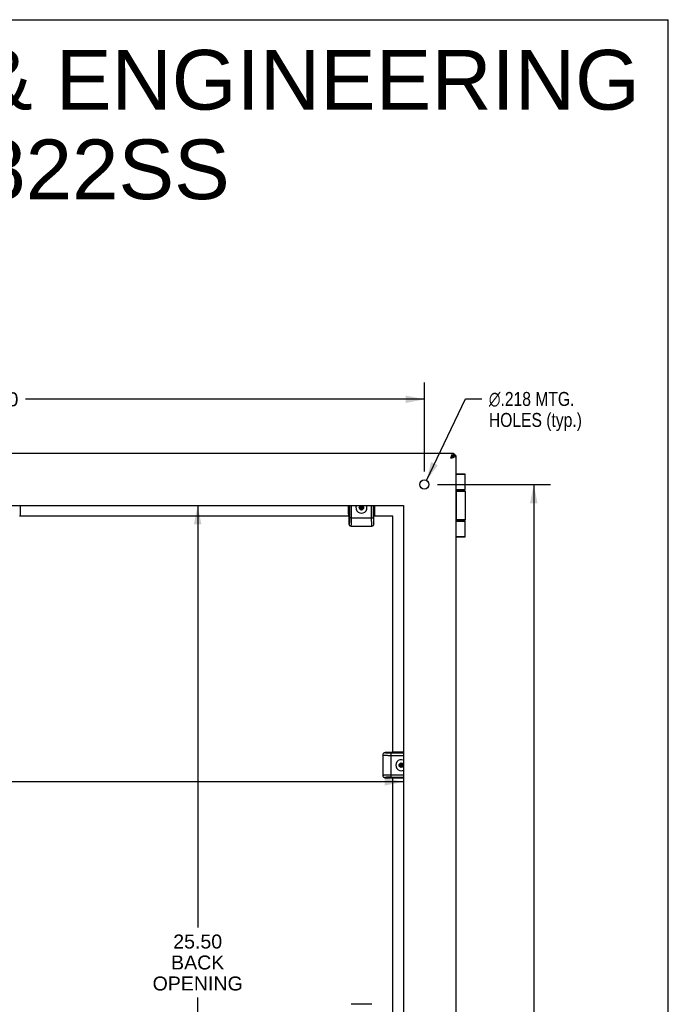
# Model space of a CAD drawing. Header units: inches. Extents: x 0 to 75.6, y 0 to 48.9.
# Tile 15 of 15: x 60.1 to 75.6, y 25.4 to 48.9. Entities that reach past the tile are written whole.
import ezdxf

# ---------------------------------------------------------------- set-up
doc = ezdxf.new("R2010")
doc.units = ezdxf.units.IN
doc.header["$LTSCALE"] = 4.155556
doc.header["$MEASUREMENT"] = 0
doc.layers.get('0').update_dxf_attribs({"linetype": 'CONTINUOUS'})
doc.layers.add('02___PRT_ALL_AXES', color=7, linetype='CONTINUOUS')
doc.layers.add('DIMENSIONS', color=7, linetype='CONTINUOUS')
doc.styles.get("Standard").update_dxf_attribs({"font": 'arial.ttf'})
doc.styles.add('TEXTSTYLE_1', font='gdt', dxfattribs={"width": 0.8})
doc.dimstyles.new('DIMSTYLE_1', dxfattribs={"dimtxt": 0.333333, "dimasz": 0.444444, "dimexe": 0.09, "dimexo": 0.07, "dimgap": 0.0375, "dimtad": 0, "dimtih": 1, "dimtoh": 1, "dimzin": 4, "dimdsep": 46, "dimtxsty": 'Standard', "dimblk": '_FILLED', "dimblk1": '_FILLED', "dimblk2": '_FILLED', "dimcen": 0.09, "dimazin": 1, "dimtfac": 1, "dimtofl": 0, "dimtmove": 0, "dimatfit": 3, "dimldrblk": '_FILLED', "dimfxl": 1, "dimtolj": 1, "dimtzin": 4, "dimarcsym": 0})
doc.dimstyles.new('DIMSTYLE_2', dxfattribs={"dimtxt": 0.333333, "dimasz": 0.444444, "dimexe": 0.09, "dimexo": 0.07, "dimgap": 0.09, "dimtad": 0, "dimtih": 1, "dimtoh": 1, "dimdec": 3, "dimzin": 4, "dimdsep": 46, "dimtxsty": 'Standard', "dimblk": '_FILLED', "dimblk1": '_FILLED', "dimblk2": '_FILLED', "dimcen": 0.09, "dimadec": 3, "dimazin": 1, "dimtfac": 1, "dimtofl": 0, "dimtmove": 0, "dimatfit": 1, "dimldrblk": '_FILLED', "dimfxl": 1, "dimtolj": 1, "dimtzin": 4, "dimarcsym": 0})

# ---------------------------------------------------------------- blocks, each defined once
blk = doc.blocks.new('_FILLED')
at = {"color": 0, "linetype": 'ByBlock'}
blk.add_solid([(0, 0), (-1, 0.2), (-1, -0.2)], dxfattribs=at)
blk = doc.blocks.new('*D1')
at = {"layer": 'DIMENSIONS', "color": 2, "linetype": 'Continuous'}
for p, q in [((49.248, 38.124), (49.248, 40.244)), ((69.748, 38.124), (69.748, 40.244)), ((49.248, 39.844), (58.749, 39.844)), ((69.748, 39.844), (60.247, 39.844))]:
    blk.add_line(p, q, dxfattribs=at)
at = {"layer": 'DIMENSIONS', "color": 2, "linetype": 'Continuous', "xscale": 0.4444444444, "yscale": 0.4444444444, "zscale": 0.4444444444, "rotation": 180}
blk.add_blockref('_FILLED', (49.248, 39.844), dxfattribs=at)
at = {"layer": 'DIMENSIONS', "color": 2, "linetype": 'Continuous', "xscale": 0.4444444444, "yscale": 0.4444444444, "zscale": 0.4444444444}
blk.add_blockref('_FILLED', (69.748, 39.844), dxfattribs=at)
at = {"layer": 'DIMENSIONS', "color": 2, "linetype": 'Continuous', "insert": (59.498, 40.01), "char_height": 0.3333, "width": 1.16481, "attachment_point": 2, "line_spacing_factor": 0.9}
blk.add_mtext('20.50', dxfattribs=at)
blk = doc.blocks.new('*D2')
at = {"layer": 'DIMENSIONS', "color": 2, "linetype": 'Continuous'}
for p, q in [((69.796, 37.911), (70.729, 39.853)), ((70.729, 39.853), (71.118, 39.853))]:
    blk.add_line(p, q, dxfattribs=at)
at = {"layer": 'DIMENSIONS', "color": 2, "linetype": 'Continuous', "xscale": 0.4444444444, "yscale": 0.4444444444, "zscale": 0.4444444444, "rotation": 244.3288928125}
blk.add_blockref('_FILLED', (69.796, 37.911), dxfattribs=at)
at = {"layer": 'DIMENSIONS', "color": 2, "linetype": 'Continuous', "insert": (71.284, 40.019), "char_height": 0.33333, "width": 2.76456, "attachment_point": 1, "line_spacing_factor": 0.9, "style": 'TEXTSTYLE_1'}
blk.add_mtext('{\\fgdt;n}\\fArial;.218 MTG.\\PHOLES (typ.)', dxfattribs=at)
blk = doc.blocks.new('*D3')
at = {"layer": 'DIMENSIONS', "color": 2, "linetype": 'Continuous'}
for p, q in [((70.06, 37.813), (72.753, 37.813)), ((72.353, 37.813), (72.353, 24.896)), ((72.353, 11.313), (72.353, 24.23)), ((70.169, 11.313), (72.753, 11.313))]:
    blk.add_line(p, q, dxfattribs=at)
at = {"layer": 'DIMENSIONS', "color": 2, "linetype": 'Continuous', "xscale": 0.4444444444, "yscale": 0.4444444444, "zscale": 0.4444444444}
for p, rotation in [((72.353, 37.813), 90), ((72.353, 11.313), 270)]:
    blk.add_blockref('_FILLED', p, dxfattribs=dict(at, rotation=rotation))
at = {"layer": 'DIMENSIONS', "color": 2, "linetype": 'Continuous', "insert": (72.353, 24.73), "char_height": 0.3333, "width": 1.16481, "attachment_point": 2, "line_spacing_factor": 0.9}
blk.add_mtext('26.50', dxfattribs=at)
blk = doc.blocks.new('*D11')
at = {"layer": 'DIMENSIONS', "color": 2, "linetype": 'Continuous'}
for p, q in [((49.748, 30.73), (55.525, 30.73)), ((69.248, 30.73), (58.417, 30.73))]:
    blk.add_line(p, q, dxfattribs=at)
at = {"layer": 'DIMENSIONS', "color": 2, "linetype": 'Continuous', "xscale": 0.4444444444, "yscale": 0.4444444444, "zscale": 0.4444444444, "rotation": 180}
blk.add_blockref('_FILLED', (49.748, 30.73), dxfattribs=at)
at = {"layer": 'DIMENSIONS', "color": 2, "linetype": 'Continuous', "xscale": 0.4444444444, "yscale": 0.4444444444, "zscale": 0.4444444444}
blk.add_blockref('_FILLED', (69.248, 30.73), dxfattribs=at)
at = {"layer": 'DIMENSIONS', "color": 2, "linetype": 'Continuous', "insert": (56.971, 30.896), "char_height": 0.3333, "width": 2.55886, "attachment_point": 2, "line_spacing_factor": 0.9}
blk.add_mtext('19.50 BACK\\POPENING', dxfattribs=at)
blk = doc.blocks.new('*D12')
at = {"layer": 'DIMENSIONS', "color": 2, "linetype": 'Continuous'}
for p, q in [((64.35, 37.313), (64.35, 27.257)), ((64.35, 11.813), (64.35, 25.591))]:
    blk.add_line(p, q, dxfattribs=at)
at = {"layer": 'DIMENSIONS', "color": 2, "linetype": 'Continuous', "xscale": 0.4444444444, "yscale": 0.4444444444, "zscale": 0.4444444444}
for p, rotation in [((64.35, 37.313), 90), ((64.35, 11.813), 270)]:
    blk.add_blockref('_FILLED', p, dxfattribs=dict(at, rotation=rotation))
at = {"layer": 'DIMENSIONS', "color": 2, "linetype": 'Continuous', "insert": (64.35, 27.091), "char_height": 0.3333, "width": 2.14374, "attachment_point": 2, "line_spacing_factor": 0.9}
blk.add_mtext('25.50\\PBACK\\POPENING', dxfattribs=at)

msp = doc.modelspace()

# ---------------------------------------------------------------- linework, layer by layer
at = {"color": 7, "linetype": 'Continuous'}
for p, q in [((0, 48.8889), (75.5556, 48.8889)), ((75.5556, 0), (75.5556, 48.8889)), ((70.417, 38.4817), (70.3784, 38.4431)), ((70.4051, 38.4817), (70.417, 38.4817)), ((70.417, 38.4817), (70.417, 38.4698)), ((70.4384, 38.5631), (70.4384, 38.5031)), ((70.4984, 38.5031), (70.4384, 38.5031)), ((70.4689, 38.5031), (70.4689, 38.5331)), ((70.7058, 38.0631), (70.4984, 38.0631)), ((70.7188, 38.0501), (70.4984, 38.0501)), ((70.7188, 37.6881), (70.4984, 37.6881)), ((70.4984, 37.6831), (70.6888, 37.6831)), ((70.4984, 37.6531), (70.7188, 37.6531)), ((70.5035, 36.9731), (70.5035, 37.6531)), ((70.5039, 37.6531), (70.5039, 36.9731)), ((70.5148, 37.6831), (70.5144, 37.6831)), ((60.1239, 37.3131), (60.1239, 37.1153)), ((67.9364, 37.3131), (67.9364, 37.1153)), ((67.9653, 37.3131), (67.9653, 37.0191)), ((68.0151, 37.0231), (68.0151, 37.3131)), ((68.2489, 37.309), (68.207, 37.2848)), ((68.2489, 37.3063), (68.2094, 37.2835)), ((68.2489, 37.2122), (68.2489, 37.309)), ((68.2909, 37.2848), (68.2489, 37.309)), ((68.2885, 37.2835), (68.2489, 37.3063)), ((68.4828, 37.3131), (68.4828, 37.0231)), ((68.5326, 37.0231), (68.5326, 37.3131)), ((68.5614, 37.3131), (68.5614, 37.1153)), ((60.1139, 37.0631), (60.1203, 37.0694)), ((67.9401, 37.0694), (67.9464, 37.0631)), ((68.207, 37.2364), (68.2909, 37.2848)), ((68.207, 37.2848), (68.207, 37.2364)), ((68.207, 37.2848), (68.2909, 37.2364)), ((68.207, 37.2364), (68.2489, 37.2122)), ((68.2094, 37.2835), (68.2094, 37.2378)), ((68.2094, 37.2378), (68.2489, 37.215)), ((68.2489, 37.215), (68.2885, 37.2378)), ((68.2489, 37.2122), (68.2909, 37.2364)), ((68.2885, 37.2378), (68.2885, 37.2835)), ((68.2909, 37.2364), (68.2909, 37.2848)), ((68.5514, 37.0631), (68.5578, 37.0694)), ((67.9504, 37.0591), (67.9504, 36.8744)), ((67.9611, 36.9136), (67.9609, 36.9116)), ((67.9614, 36.917), (67.9611, 36.9136)), ((67.9617, 36.9204), (67.9614, 36.917)), ((67.962, 36.9239), (67.9617, 36.9204)), ((67.9623, 36.9276), (67.962, 36.9239)), ((67.9625, 36.9313), (67.9623, 36.9276)), ((67.9627, 36.9346), (67.9625, 36.9313)), ((67.9629, 36.938), (67.9627, 36.9346)), ((67.9632, 36.9421), (67.9629, 36.938)), ((67.9634, 36.9459), (67.9632, 36.9421)), ((67.9636, 36.951), (67.9634, 36.9459)), ((67.9636, 36.951), (67.9636, 36.951)), ((67.9643, 36.9667), (67.9641, 36.9623)), ((67.9645, 36.972), (67.9643, 36.9667)), ((67.9646, 36.9769), (67.9645, 36.972)), ((67.9648, 36.9826), (67.9646, 36.9769)), ((67.9649, 36.9869), (67.9648, 36.9826)), ((67.965, 36.9934), (67.9649, 36.9869)), ((67.9651, 36.9986), (67.965, 36.9934)), ((67.9652, 37.0086), (67.9651, 37.0038)), ((67.9651, 37.0038), (67.9651, 36.9986)), ((67.9653, 37.0191), (67.9652, 37.0133)), ((67.9652, 37.0133), (67.9652, 37.0086)), ((67.9813, 37.0231), (67.9653, 37.0231)), ((68.0151, 37.0231), (67.9813, 37.0231)), ((68.0151, 37.0231), (68.5326, 37.0231)), ((68.5474, 36.8744), (68.5474, 37.0591)), ((70.7188, 36.9731), (70.4984, 36.9731)), ((70.6888, 36.9431), (70.4984, 36.9431)), ((70.4984, 36.9381), (70.7188, 36.9381)), ((70.5148, 36.9431), (70.5144, 36.9431)), ((68.0019, 36.8231), (68.4959, 36.8231)), ((68.0019, 36.8231), (68.002, 36.8231)), ((68.4959, 36.8231), (68.4959, 36.8231)), ((70.4984, 36.5761), (70.7188, 36.5761)), ((70.4984, 36.5631), (70.7058, 36.5631)), ((69.2484, 31.4381), (69.0511, 31.4381)), ((68.7589, 31.3726), (68.7589, 30.8786)), ((68.7589, 31.3726), (68.7589, 31.3726)), ((68.9949, 31.4241), (68.8102, 31.4241)), ((68.8484, 31.4136), (68.8462, 31.4138)), ((68.8517, 31.4133), (68.8484, 31.4136)), ((68.8551, 31.413), (68.8517, 31.4133)), ((68.8586, 31.4127), (68.8551, 31.413)), ((68.8622, 31.4124), (68.8586, 31.4127)), ((68.8659, 31.4121), (68.8622, 31.4124)), ((68.8697, 31.4119), (68.8659, 31.4121)), ((68.8732, 31.4117), (68.8697, 31.4119)), ((68.8772, 31.4114), (68.8732, 31.4117)), ((68.8829, 31.4111), (68.8772, 31.4114)), ((68.8868, 31.4109), (68.8829, 31.4111)), ((68.887, 31.4109), (68.887, 31.4109)), ((68.887, 31.4109), (68.887, 31.4109)), ((68.9025, 31.4103), (68.8982, 31.4104)), ((68.9078, 31.4101), (68.9025, 31.4103)), ((68.9127, 31.4099), (68.9078, 31.4101)), ((68.9184, 31.4098), (68.9127, 31.4099)), ((68.9227, 31.4097), (68.9184, 31.4098)), ((68.9292, 31.4096), (68.9227, 31.4097)), ((68.9345, 31.4095), (68.9292, 31.4096)), ((68.9396, 31.4094), (68.9345, 31.4095)), ((68.9445, 31.4094), (68.9396, 31.4094)), ((68.9491, 31.4093), (68.9445, 31.4094)), ((68.9549, 31.4093), (68.9491, 31.4093)), ((69.2484, 31.4093), (68.9549, 31.4093)), ((68.9589, 31.3933), (68.9589, 31.4093)), ((68.9589, 31.3595), (68.9589, 31.3933)), ((68.9589, 31.3595), (69.2484, 31.3595)), ((68.9589, 30.8419), (68.9589, 31.3595)), ((69.0053, 31.4344), (68.9989, 31.4281)), ((69.1964, 31.174), (69.1545, 31.1498)), ((69.1545, 31.1014), (69.2384, 31.1498)), ((69.1545, 31.1498), (69.1545, 31.1014)), ((69.1545, 31.1498), (69.2384, 31.1014)), ((69.1545, 31.1014), (69.1964, 31.0772)), ((69.1964, 31.1713), (69.1569, 31.1485)), ((69.1569, 31.1485), (69.1569, 31.1028)), ((69.1569, 31.1028), (69.1964, 31.08)), ((69.1964, 31.0772), (69.1964, 31.174)), ((69.2384, 31.1498), (69.1964, 31.174)), ((69.236, 31.1485), (69.1964, 31.1713)), ((69.1964, 31.08), (69.236, 31.1028)), ((69.1964, 31.0772), (69.2384, 31.1014)), ((69.236, 31.1028), (69.236, 31.1485)), ((69.2384, 31.1014), (69.2384, 31.1498)), ((68.7589, 30.8787), (68.7589, 30.8786)), ((68.8102, 30.8271), (68.9949, 30.8271)), ((69.2484, 30.8917), (68.9589, 30.8917)), ((68.9589, 30.8419), (69.2484, 30.8419)), ((68.9989, 30.8231), (69.0053, 30.8168)), ((69.2484, 30.8131), (69.0511, 30.8131)), ((68.4959, 25.4281), (68.0019, 25.4281))]:
    msp.add_line(p, q, dxfattribs=at)
at = {"color": 3, "linetype": 'Continuous'}
for p, q in [((48.5584, 38.5631), (70.4384, 38.5631)), ((70.4384, 38.5331), (70.4689, 38.5331)), ((70.4984, 38.5031), (70.4984, 10.6231)), ((67.9504, 37.0631), (60.1099, 37.0631)), ((68.9989, 37.0631), (68.5474, 37.0631)), ((68.9989, 31.4241), (68.9989, 37.0631)), ((68.9989, 25.1881), (68.9989, 30.8271))]:
    msp.add_line(p, q, dxfattribs=at)
for points in [[(70.3784, 38.4431), (70.3809, 38.4509), (70.3834, 38.4587), (70.3859, 38.4665), (70.3884, 38.4742), (70.3909, 38.4817), (70.3934, 38.4891), (70.3959, 38.4962), (70.3984, 38.5031), (70.4009, 38.5098), (70.4034, 38.5161), (70.4059, 38.5222), (70.4084, 38.528), (70.4109, 38.5334), (70.4134, 38.5384), (70.4159, 38.5429), (70.4184, 38.547), (70.4209, 38.5507), (70.4234, 38.554), (70.4259, 38.5567), (70.4284, 38.559), (70.4309, 38.5608), (70.4334, 38.5621), (70.4359, 38.5629), (70.4384, 38.5631)], [(70.3784, 38.4431), (70.3862, 38.4456), (70.394, 38.4481), (70.4018, 38.4506), (70.4094, 38.4531), (70.417, 38.4556), (70.4244, 38.4581), (70.4315, 38.4606), (70.4384, 38.4631), (70.445, 38.4656), (70.4514, 38.4681), (70.4575, 38.4706), (70.4632, 38.4731), (70.4686, 38.4756), (70.4736, 38.4781), (70.4782, 38.4806), (70.4823, 38.4831), (70.486, 38.4856), (70.4892, 38.4881), (70.492, 38.4906), (70.4943, 38.4931), (70.4961, 38.4956), (70.4974, 38.4981), (70.4981, 38.5006), (70.4984, 38.5031)]]:
    msp.add_lwpolyline(points, dxfattribs=at)
at = {"color": 7, "linetype": 'Continuous'}
for points in [[(70.3784, 38.4431), (70.3831, 38.4461), (70.3878, 38.4491), (70.3924, 38.4521), (70.3969, 38.4551), (70.4014, 38.4581), (70.4057, 38.4611), (70.4097, 38.4641), (70.4136, 38.4671), (70.4173, 38.4701), (70.4208, 38.4731), (70.424, 38.4761), (70.427, 38.4791), (70.4296, 38.4821), (70.4319, 38.4851), (70.4338, 38.4881), (70.4355, 38.4911), (70.4367, 38.4941), (70.4377, 38.4971), (70.4382, 38.5001), (70.4384, 38.5031)], [(70.3784, 38.4431), (70.3814, 38.4478), (70.3844, 38.4525), (70.3874, 38.4571), (70.3904, 38.4617), (70.3934, 38.4661), (70.3964, 38.4704), (70.3994, 38.4745), (70.4024, 38.4784), (70.4054, 38.4821), (70.4084, 38.4855), (70.4114, 38.4888), (70.4144, 38.4917), (70.4174, 38.4943), (70.4204, 38.4966), (70.4234, 38.4985), (70.4264, 38.5002), (70.4294, 38.5015), (70.4324, 38.5024), (70.4354, 38.5029), (70.4384, 38.5031)], [(70.4384, 38.5031), (70.4382, 38.5013), (70.4378, 38.4996), (70.437, 38.4978), (70.4359, 38.496), (70.4345, 38.4942), (70.4328, 38.4924), (70.4308, 38.4906), (70.4285, 38.4888), (70.426, 38.487), (70.4232, 38.4853), (70.4202, 38.4835), (70.417, 38.4817)], [(70.4384, 38.5031), (70.4366, 38.503), (70.4348, 38.5025), (70.433, 38.5017), (70.4313, 38.5006), (70.4295, 38.4992), (70.4277, 38.4975), (70.4259, 38.4955), (70.4241, 38.4933), (70.4223, 38.4907), (70.4205, 38.4879), (70.4188, 38.4849), (70.417, 38.4817)], [(70.5144, 37.6831), (70.514, 37.6831), (70.5136, 37.683), (70.5132, 37.6829), (70.5128, 37.6828), (70.5124, 37.6826), (70.512, 37.6824), (70.5116, 37.6821), (70.5112, 37.6818), (70.5108, 37.6814), (70.5104, 37.681), (70.51, 37.6806), (70.5097, 37.6802), (70.5093, 37.6796), (70.5089, 37.6791), (70.5086, 37.6785), (70.5082, 37.6779), (70.5079, 37.6773), (70.5076, 37.6766), (70.5073, 37.6759), (70.507, 37.6751), (70.5067, 37.6743), (70.5064, 37.6735), (70.5061, 37.6727), (70.5058, 37.6718), (70.5056, 37.6709), (70.5054, 37.67), (70.5051, 37.6691), (70.5049, 37.6681), (70.5047, 37.6671), (70.5045, 37.6661), (70.5044, 37.6651), (70.5042, 37.6641), (70.5041, 37.663), (70.5039, 37.662), (70.5038, 37.6609), (70.5037, 37.6598), (70.5037, 37.6587), (70.5036, 37.6576), (70.5035, 37.6565), (70.5035, 37.6554), (70.5035, 37.6542), (70.5035, 37.6531)], [(70.5144, 37.6831), (70.514, 37.683), (70.5136, 37.6829), (70.5132, 37.6828), (70.5128, 37.6826), (70.5124, 37.6824), (70.512, 37.6821), (70.5116, 37.6818), (70.5112, 37.6814), (70.5108, 37.681), (70.5104, 37.6806), (70.51, 37.6802), (70.5097, 37.6796), (70.5093, 37.6791), (70.509, 37.6785), (70.5086, 37.6779), (70.5083, 37.6773), (70.508, 37.6766), (70.5077, 37.6759), (70.5074, 37.6751), (70.5071, 37.6743), (70.5068, 37.6735), (70.5065, 37.6727), (70.5062, 37.6718), (70.506, 37.6709), (70.5058, 37.67), (70.5055, 37.6691), (70.5053, 37.6681), (70.5051, 37.6671), (70.5049, 37.6661), (70.5048, 37.6651), (70.5046, 37.6641), (70.5045, 37.663), (70.5043, 37.662), (70.5042, 37.6609), (70.5041, 37.6598), (70.504, 37.6587), (70.504, 37.6576), (70.5039, 37.6565), (70.5039, 37.6554), (70.5039, 37.6542), (70.5039, 37.6531)], [(70.6489, 37.6881), (70.6483, 37.6881), (70.6477, 37.6881), (70.6471, 37.6881), (70.6466, 37.688), (70.646, 37.688), (70.6455, 37.688), (70.645, 37.6879), (70.6445, 37.6879), (70.6441, 37.6878), (70.6436, 37.6878), (70.6432, 37.6877), (70.6428, 37.6876), (70.6424, 37.6875), (70.6421, 37.6875), (70.6417, 37.6874), (70.6414, 37.6873), (70.641, 37.6872), (70.6407, 37.6871), (70.6404, 37.687), (70.6401, 37.6869), (70.6399, 37.6868), (70.6396, 37.6867), (70.6393, 37.6866), (70.6393, 37.6866)], [(60.1229, 37.0842), (60.1225, 37.0802), (60.1221, 37.0768), (60.1217, 37.074), (60.1212, 37.0718), (60.1208, 37.0703), (60.1203, 37.0694)], [(60.1239, 37.1153), (60.1239, 37.1096), (60.1238, 37.104), (60.1237, 37.0986), (60.1235, 37.0934), (60.1232, 37.0887), (60.1229, 37.0842)], [(68.5604, 37.0842), (68.56, 37.0802), (68.5596, 37.0768), (68.5592, 37.074), (68.5587, 37.0718), (68.5583, 37.0703), (68.5578, 37.0694)], [(68.5614, 37.1153), (68.5614, 37.1096), (68.5613, 37.104), (68.5612, 37.0986), (68.561, 37.0934), (68.5607, 37.0887), (68.5604, 37.0842)], [(67.9504, 36.8744), (67.9511, 36.8665), (67.9529, 36.8589), (67.956, 36.8515), (67.9601, 36.8446), (67.9623, 36.8418)], [(67.9515, 36.8733), (67.9515, 36.8733), (67.9515, 36.8733), (67.9515, 36.8733), (67.9515, 36.8733), (67.9513, 36.8734), (67.9511, 36.8736), (67.9508, 36.8739), (67.9504, 36.8744)], [(67.9531, 36.8735), (67.953, 36.8734), (67.9529, 36.8734), (67.9529, 36.8734), (67.9528, 36.8733), (67.9527, 36.8733), (67.9527, 36.8732), (67.9526, 36.8732), (67.9525, 36.8732), (67.9525, 36.8732), (67.9524, 36.8731), (67.9523, 36.8731), (67.9522, 36.8731), (67.9522, 36.8731), (67.9521, 36.8731), (67.952, 36.8731), (67.9519, 36.8731), (67.9518, 36.8732), (67.9517, 36.8732), (67.9517, 36.8732), (67.9516, 36.8732), (67.9516, 36.8733), (67.9516, 36.8733), (67.9516, 36.8733)], [(67.9558, 36.8791), (67.9556, 36.8783), (67.9554, 36.8779), (67.9553, 36.8775), (67.9552, 36.8771), (67.955, 36.8768), (67.9549, 36.8764), (67.9547, 36.8761), (67.9546, 36.8758), (67.9545, 36.8755), (67.9543, 36.8752), (67.9542, 36.875), (67.9541, 36.8747), (67.9539, 36.8745), (67.9538, 36.8743), (67.9536, 36.8741), (67.9535, 36.8739), (67.9534, 36.8738), (67.9532, 36.8736), (67.9532, 36.8736), (67.9531, 36.8735)], [(67.9609, 36.9116), (67.9606, 36.9087), (67.9604, 36.9068), (67.9602, 36.905), (67.96, 36.9032), (67.9598, 36.9015), (67.9596, 36.8997), (67.9594, 36.898), (67.9592, 36.8964), (67.9589, 36.8947), (67.9587, 36.8931), (67.9584, 36.8915), (67.9582, 36.89), (67.9579, 36.8885), (67.9577, 36.8871), (67.9574, 36.8857), (67.9571, 36.8844), (67.9568, 36.8831), (67.9566, 36.8819), (67.9562, 36.8806), (67.956, 36.8796), (67.9558, 36.8791)], [(67.9623, 36.8418), (67.9649, 36.8389), (67.9752, 36.8307), (67.988, 36.8251), (68.0019, 36.8231)], [(67.9641, 36.9623), (67.9638, 36.9541), (67.9637, 36.9528), (67.9636, 36.951)], [(68.002, 36.8231), (68.0028, 36.8235), (68.0046, 36.8271), (68.0064, 36.8349), (68.0081, 36.8469), (68.0097, 36.8625), (68.0112, 36.8817)], [(68.0112, 36.8817), (68.0123, 36.9012), (68.0133, 36.9226), (68.014, 36.9454), (68.0146, 36.9697), (68.0149, 36.9958), (68.015, 37.0231)], [(68.4828, 37.0231), (68.4829, 36.997), (68.4833, 36.9713), (68.4838, 36.9465), (68.4846, 36.923), (68.4855, 36.9013), (68.4867, 36.8817)], [(68.4867, 36.8817), (68.4881, 36.8631), (68.4897, 36.8476), (68.4914, 36.8355), (68.4932, 36.8274), (68.4951, 36.8236), (68.4959, 36.8231)], [(68.4959, 36.8231), (68.51, 36.8252), (68.5228, 36.8308), (68.5331, 36.8391), (68.5358, 36.8422)], [(68.5326, 37.0231), (68.533, 36.9905), (68.5338, 36.9608), (68.5352, 36.9337), (68.5371, 36.9105), (68.5393, 36.8924), (68.5419, 36.8798), (68.5446, 36.874), (68.5474, 36.8744)], [(68.5358, 36.8422), (68.5377, 36.8445), (68.5418, 36.8514), (68.5449, 36.8588), (68.5468, 36.8665), (68.5474, 36.8744)], [(70.5144, 36.9431), (70.514, 36.9431), (70.5136, 36.9432), (70.5132, 36.9433), (70.5128, 36.9435), (70.5124, 36.9436), (70.512, 36.9439), (70.5116, 36.9441), (70.5112, 36.9445), (70.5108, 36.9448), (70.5104, 36.9452), (70.51, 36.9456), (70.5097, 36.9461), (70.5093, 36.9466), (70.5089, 36.9471), (70.5086, 36.9477), (70.5082, 36.9483), (70.5079, 36.949), (70.5076, 36.9497), (70.5073, 36.9504), (70.507, 36.9511), (70.5067, 36.9519), (70.5064, 36.9527), (70.5061, 36.9536), (70.5058, 36.9544), (70.5056, 36.9553), (70.5054, 36.9562), (70.5051, 36.9572), (70.5049, 36.9581), (70.5047, 36.9591), (70.5045, 36.9601), (70.5044, 36.9611), (70.5042, 36.9622), (70.5041, 36.9632), (70.5039, 36.9643), (70.5038, 36.9654), (70.5037, 36.9664), (70.5037, 36.9675), (70.5036, 36.9687), (70.5035, 36.9698), (70.5035, 36.9709), (70.5035, 36.972), (70.5035, 36.9731)], [(70.5144, 36.9431), (70.514, 36.9432), (70.5136, 36.9433), (70.5132, 36.9435), (70.5128, 36.9436), (70.5124, 36.9439), (70.512, 36.9441), (70.5116, 36.9445), (70.5112, 36.9448), (70.5108, 36.9452), (70.5104, 36.9456), (70.51, 36.9461), (70.5097, 36.9466), (70.5093, 36.9471), (70.509, 36.9477), (70.5086, 36.9483), (70.5083, 36.949), (70.508, 36.9497), (70.5077, 36.9504), (70.5074, 36.9511), (70.5071, 36.9519), (70.5068, 36.9527), (70.5065, 36.9536), (70.5062, 36.9544), (70.506, 36.9553), (70.5058, 36.9562), (70.5055, 36.9572), (70.5053, 36.9581), (70.5051, 36.9591), (70.5049, 36.9601), (70.5048, 36.9611), (70.5046, 36.9622), (70.5045, 36.9632), (70.5043, 36.9643), (70.5042, 36.9654), (70.5041, 36.9664), (70.504, 36.9675), (70.504, 36.9687), (70.5039, 36.9698), (70.5039, 36.9709), (70.5039, 36.972), (70.5039, 36.9731)], [(70.6393, 36.9397), (70.6393, 36.9396), (70.6396, 36.9395), (70.6399, 36.9394), (70.6401, 36.9393), (70.6404, 36.9392), (70.6407, 36.9391), (70.641, 36.939), (70.6414, 36.9389), (70.6417, 36.9389), (70.6421, 36.9388), (70.6424, 36.9387), (70.6428, 36.9386), (70.6432, 36.9386), (70.6436, 36.9385), (70.6441, 36.9384), (70.6445, 36.9384), (70.645, 36.9383), (70.6455, 36.9383), (70.646, 36.9382), (70.6466, 36.9382), (70.6471, 36.9382), (70.6477, 36.9381), (70.6483, 36.9381), (70.6489, 36.9381)], [(68.7589, 31.3726), (68.7593, 31.3718), (68.763, 31.37), (68.7708, 31.3682), (68.7827, 31.3664), (68.7984, 31.3648), (68.8175, 31.3634)], [(68.7776, 31.4123), (68.7747, 31.4097), (68.7665, 31.3994), (68.7609, 31.3866), (68.759, 31.3726)], [(68.8102, 31.4241), (68.8023, 31.4235), (68.7947, 31.4216), (68.7873, 31.4186), (68.7804, 31.4144), (68.7776, 31.4123)], [(68.8093, 31.4215), (68.8093, 31.4216), (68.8092, 31.4216), (68.8092, 31.4217), (68.8091, 31.4218), (68.8091, 31.4218), (68.8091, 31.4219), (68.809, 31.422), (68.809, 31.422), (68.809, 31.4221), (68.809, 31.4222), (68.809, 31.4223), (68.8089, 31.4223), (68.8089, 31.4224), (68.8089, 31.4225), (68.809, 31.4226), (68.809, 31.4227), (68.809, 31.4227), (68.809, 31.4228), (68.809, 31.4229), (68.8091, 31.423), (68.8091, 31.423), (68.8091, 31.423), (68.8091, 31.423)], [(68.8091, 31.423), (68.8091, 31.423), (68.8091, 31.423), (68.8091, 31.423), (68.8091, 31.4231), (68.8092, 31.4232), (68.8094, 31.4234), (68.8097, 31.4237), (68.8102, 31.4241)], [(68.8149, 31.4188), (68.8141, 31.419), (68.8137, 31.4191), (68.8133, 31.4193), (68.813, 31.4194), (68.8126, 31.4196), (68.8123, 31.4197), (68.8119, 31.4198), (68.8116, 31.42), (68.8113, 31.4201), (68.8111, 31.4202), (68.8108, 31.4204), (68.8106, 31.4205), (68.8103, 31.4206), (68.8101, 31.4208), (68.8099, 31.4209), (68.8098, 31.4211), (68.8096, 31.4212), (68.8095, 31.4213), (68.8094, 31.4214), (68.8093, 31.4215)], [(68.8462, 31.4138), (68.8426, 31.4141), (68.8408, 31.4143), (68.8391, 31.4145), (68.8373, 31.4148), (68.8356, 31.415), (68.8339, 31.4152), (68.8322, 31.4154), (68.8305, 31.4156), (68.8289, 31.4159), (68.8274, 31.4161), (68.8258, 31.4164), (68.8243, 31.4166), (68.8229, 31.4169), (68.8215, 31.4172), (68.8202, 31.4174), (68.8189, 31.4177), (68.8177, 31.418), (68.8165, 31.4183), (68.8155, 31.4186), (68.8149, 31.4188)], [(68.8175, 31.3634), (68.837, 31.3622), (68.8584, 31.3613), (68.8812, 31.3605), (68.9055, 31.36), (68.9316, 31.3597), (68.9589, 31.3595)], [(68.887, 31.4109), (68.8868, 31.4109), (68.8868, 31.4109)], [(68.8982, 31.4104), (68.8899, 31.4108), (68.8886, 31.4108), (68.887, 31.4109)], [(68.8175, 30.8879), (68.7989, 30.8865), (68.7834, 30.8849), (68.7713, 30.8832), (68.7633, 30.8813), (68.7594, 30.8795), (68.7589, 30.8787)], [(68.759, 30.8787), (68.761, 30.8646), (68.7667, 30.8517), (68.775, 30.8414), (68.778, 30.8387)], [(68.778, 30.8387), (68.7804, 30.8369), (68.7872, 30.8327), (68.7947, 30.8296), (68.8023, 30.8278), (68.8102, 30.8271)], [(68.9589, 30.8419), (68.9263, 30.8416), (68.8966, 30.8408), (68.8695, 30.8393), (68.8463, 30.8375), (68.8282, 30.8352), (68.8157, 30.8327), (68.8098, 30.83), (68.8102, 30.8271)], [(68.9589, 30.8917), (68.9328, 30.8916), (68.9071, 30.8913), (68.8823, 30.8907), (68.8588, 30.89), (68.8371, 30.889), (68.8175, 30.8879)], [(69.02, 30.8142), (69.0161, 30.8145), (69.0127, 30.8149), (69.0098, 30.8154), (69.0076, 30.8158), (69.0061, 30.8163), (69.0053, 30.8168)], [(69.0511, 30.8131), (69.0454, 30.8132), (69.0398, 30.8132), (69.0344, 30.8134), (69.0293, 30.8136), (69.0245, 30.8139), (69.02, 30.8142)]]:
    msp.add_lwpolyline(points, dxfattribs=at)
for centre in [(68.2489, 37.2606), (69.1964, 31.1256)]:
    msp.add_circle(centre, 0.0514, dxfattribs=at)
for centre, radius, start, end in [((70.7058, 38.0501), 0.013, 0, 90), ((70.6888, 37.6531), 0.03, 0, 90), ((68.2489, 37.2606), 0.131, 156.37282, 23.62718), ((70.6888, 36.9731), 0.03, 270, 360), ((70.7058, 36.5761), 0.013, 270, 360), ((69.1964, 31.1256), 0.131, 66.6333, 293.3667)]:
    msp.add_arc(centre, radius, start, end, dxfattribs=at)
for centre, major_axis in [((67.9405, 37.1153), (0, 0.046)), ((69.0511, 31.4341), (0.046, 0))]:
    msp.add_ellipse(centre, major_axis=major_axis, ratio=0.0874887, start_param=1.5707963, end_param=3.0543262, dxfattribs=at)
at = {"layer": '02___PRT_ALL_AXES', "color": 7, "linetype": 'Continuous'}
for p, q in [((70.7188, 37.6881), (70.7188, 38.0501)), ((70.6393, 37.6881), (70.6393, 37.6831)), ((70.7188, 37.6531), (70.7188, 36.9731)), ((70.6393, 36.9431), (70.6393, 36.9381)), ((70.7188, 36.5761), (70.7188, 36.9381))]:
    msp.add_line(p, q, dxfattribs=at)
at = {"layer": '02___PRT_ALL_AXES', "color": 3, "linetype": 'Continuous'}
for p, q in [((49.7484, 37.3131), (69.2484, 37.3131)), ((69.2484, 37.3131), (69.2484, 11.8131))]:
    msp.add_line(p, q, dxfattribs=at)
msp.add_circle((69.7484, 37.8131), 0.109, dxfattribs=at)

# ---------------------------------------------------------------- texts
at = {"layer": 'DIMENSIONS', "color": 2, "linetype": 'Continuous', "insert": (56.8878, 48.1682), "char_height": 1.422222, "width": 35.920363, "attachment_point": 2, "line_spacing_factor": 0.9}
msp.add_mtext('SAGINAW CONTROL & ENGINEERING\\PSCE-HWK2822SS', dxfattribs=at)

# ---------------------------------------------------------------- dimensions: what is measured, and where the dimension line sits
at = {"layer": 'DIMENSIONS', "color": 2, "linetype": 'Continuous'}
dim = msp.add_linear_dim(base=(69.7484, 39.8436), p1=(49.2484, 38.0542), p2=(69.7484, 38.0542), dimstyle='DIMSTYLE_1', dxfattribs=at)
dim.commit()
dim.dimension.update_dxf_attribs({"geometry": '*D1', "text_midpoint": (59.494, 39.8417), "dimtype": 160})
dim = msp.add_diameter_dim_2p(p1=(69.7956, 37.9114), p2=(69.7012, 37.7149), text='%%c<> MTG.\\PHOLES (typ.)', dimstyle='DIMSTYLE_2', override={"dimpost": '<>'}, dxfattribs=at)
dim.commit()
dim.dimension.update_dxf_attribs({"geometry": '*D2', "text_midpoint": (72.6666, 39.6027), "dimtype": 163})
dim = msp.add_linear_dim(base=(72.3534, 11.3131), p1=(69.9895, 37.8131), p2=(70.0985, 11.3131), angle=270, dimstyle='DIMSTYLE_1', dxfattribs=at)
dim.commit()
dim.dimension.update_dxf_attribs({"geometry": '*D3', "text_midpoint": (72.3489, 24.5613), "dimtype": 160})
dim = msp.add_linear_dim(base=(69.2484, 30.7298), p1=(49.7484, 37.3131), p2=(69.2484, 37.3131), text='<> BACK\\POPENING', dimstyle='DIMSTYLE_1', dxfattribs=at)
dim.commit()
dim.dimension.update_dxf_attribs({"geometry": '*D11', "text_midpoint": (56.9709, 30.4798), "dimtype": 160})
dim = msp.add_linear_dim(base=(64.3501, 11.8131), p1=(69.2484, 37.3131), p2=(69.2484, 11.8131), angle=270, text='<>\\PBACK\\POPENING', dimstyle='DIMSTYLE_1', dxfattribs=at)
dim.commit()
dim.dimension.update_dxf_attribs({"geometry": '*D12', "text_midpoint": (64.3501, 26.4239), "dimtype": 160})

doc.saveas('drawing.dxf')
